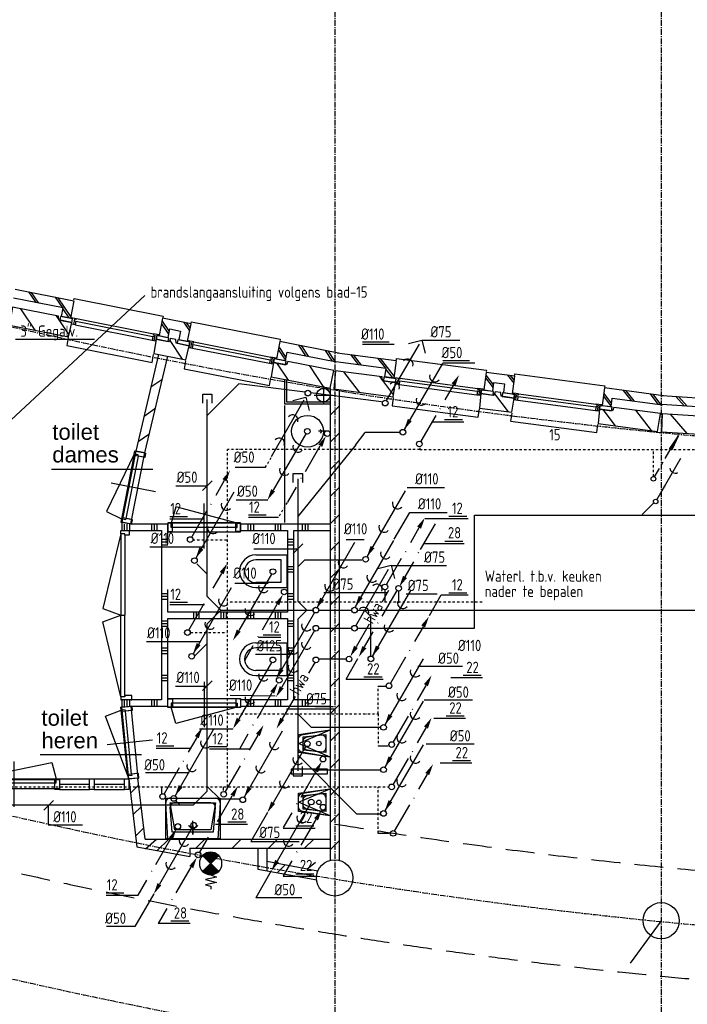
# Model space of a CAD drawing. Extents: x -257677 to 221252, y -185516 to 120782.
# Tile 53 of 171: x 7957 to 15326, y -168369 to -157496. Entities that reach past the tile are written whole.
import ezdxf

# ---------------------------------------------------------------- set-up
doc = ezdxf.new("R2010")
doc.units = 0
doc.header["$LTSCALE"] = 50
for name, pattern in [('CENTER', [2, 1.25, -0.25, 0.25, -0.25]), ('DASHDOT', [1, 0.5, -0.25, 0, -0.25]), ('HIDDEN', [9.525, 6.35, -3.175])]:
    doc.linetypes.add(name, pattern=pattern)
doc.layers.get('0').update_dxf_attribs({"linetype": 'CONTINUOUS'})
for name, color, linetype in [('52---0--RIOOLINST', 2, 'CONTINUOUS'), ('52AF', 6, 'CONTINUOUS'), ('53---0--WATERINST', 2, 'CONTINUOUS'), ('53WA', 3, 'DASHDOT'), ('57LB', 4, 'CONTINUOUS'), ('BOUW', 1, 'CONTINUOUS'), ('BOUWTEKST', 2, 'CONTINUOUS'), ('STRAMIEN', 2, 'CENTER'), ('WL570---_RETOUR', 112, 'CONTINUOUS')]:
    doc.layers.add(name, color=color, linetype=linetype)
doc.styles.add('ISO25', font='ISO', dxfattribs={"width": 0.9})
doc.styles.get("Standard").update_dxf_attribs({"font": 'ARIAL.TTF'})

# ---------------------------------------------------------------- blocks, each defined once
blk = doc.blocks.new('RIOL3')
at = {"layer": '52AF', "color": 2, "linetype": 'Continuous'}
blk.add_line((-16, -27), (-377, -652), dxfattribs=at)
blk.add_circle((0, 0), 31.2, dxfattribs=at)
at = {"layer": '52AF', "color": 1}
for centre in [(-101, -172), (-249, -428)]:
    blk.add_arc(centre, 58.9, 160.1692, 319.8308, dxfattribs=at)
at = {"layer": '52AF', "color": 2, "linetype": 'Continuous'}
blk.add_solid([(-356, -664), (-399, -639), (-440, -760)], dxfattribs=at)
blk = doc.blocks.new('HWA2')
at = {"layer": '52AF', "color": 2, "linetype": 'Continuous'}
for p, q in [((436, 757), (364, 632)), ((222, 386), (77, 135))]:
    blk.add_line(p, q, dxfattribs=at)
blk.add_circle((0, 0), 31.2, dxfattribs=at)
blk.add_solid([(98, 122), (55, 147), (14, 27)], dxfattribs=at)
at = {"layer": '52AF', "color": 1, "linetype": 'Continuous', "style": 'ISO25', "width": 0.9}
blk.add_text('hwa', height=125, rotation=60, dxfattribs=at).set_placement((262, 377))
blk = doc.blocks.new('HWA3')
at = {"layer": '52AF', "color": 2, "linetype": 'Continuous'}
for p, q in [((-13, -28), (-82, -147)), ((-230, -404), (-373, -651))]:
    blk.add_line(p, q, dxfattribs=at)
blk.add_circle((0, 0), 31.2, dxfattribs=at)
blk.add_solid([(-351, -663), (-394, -638), (-435, -759)], dxfattribs=at)
at = {"layer": '52AF', "color": 1, "linetype": 'Continuous', "style": 'ISO25', "width": 0.9}
blk.add_text('hwa', height=125, rotation=60, dxfattribs=at).set_placement((-191, -397))
blk = doc.blocks.new('K')
at = {"layer": '53WA', "color": 2, "linetype": 'Continuous'}
for p, q in [((-241, -419), (-77, -135)), ((-436, -757), (-341, -592))]:
    blk.add_line(p, q, dxfattribs=at)
blk.add_circle((0, 0), 31.2, dxfattribs=at)
blk.add_solid([(-98, -122), (-55, -147), (-14, -27)], dxfattribs=at)
at = {"layer": '53WA', "color": 2, "linetype": 'Continuous', "style": 'ISO25', "width": 0.9}
blk.add_text('.', height=125, rotation=60, dxfattribs=at).set_placement((-289, -511))
blk = doc.blocks.new('*X789')
at = {"color": 0}
for p, q in [((30.08, 61.25), (38.75, 61.25)), ((30.18, 61.88), (38.12, 61.88)), ((30.32, 62.5), (37.5, 62.5)), ((30.5, 63.12), (36.88, 63.12)), ((30.73, 63.75), (36.25, 63.75)), ((31.01, 64.38), (35.62, 64.38)), ((31.34, 65), (35, 65)), ((31.73, 65.62), (34.38, 65.62)), ((32.19, 66.25), (33.75, 66.25)), ((32.74, 66.88), (33.12, 66.88)), ((41.25, 61.25), (49.92, 61.25)), ((41.88, 61.88), (49.82, 61.88)), ((42.5, 62.5), (49.68, 62.5)), ((43.12, 63.12), (49.5, 63.12)), ((43.75, 63.75), (49.27, 63.75)), ((44.38, 64.38), (48.99, 64.38)), ((45, 65), (48.66, 65)), ((45.62, 65.62), (48.27, 65.62)), ((46.25, 66.25), (47.81, 66.25)), ((46.88, 66.88), (47.26, 66.88)), ((30, 60), (40, 60)), ((30.02, 60.62), (39.38, 60.62)), ((30.02, 59.38), (39.38, 59.38)), ((30.08, 58.75), (38.75, 58.75)), ((30.18, 58.12), (38.12, 58.12)), ((30.32, 57.5), (37.5, 57.5)), ((30.5, 56.88), (36.88, 56.88)), ((30.73, 56.25), (36.25, 56.25)), ((31.01, 55.62), (35.62, 55.62)), ((31.34, 55), (35, 55)), ((31.73, 54.38), (34.38, 54.38)), ((32.19, 53.75), (33.75, 53.75)), ((32.74, 53.12), (33.12, 53.12)), ((40, 60), (50, 60)), ((40.62, 60.62), (49.98, 60.62)), ((40.62, 59.38), (49.98, 59.38)), ((41.25, 58.75), (49.92, 58.75)), ((41.88, 58.12), (49.82, 58.12)), ((42.5, 57.5), (49.68, 57.5)), ((43.12, 56.88), (49.5, 56.88)), ((43.75, 56.25), (49.27, 56.25)), ((44.38, 55.62), (48.99, 55.62)), ((45, 55), (48.66, 55)), ((45.62, 54.38), (48.27, 54.38)), ((46.25, 53.75), (47.81, 53.75)), ((46.88, 53.12), (47.26, 53.12))]:
    blk.add_line(p, q, dxfattribs=at)
blk = doc.blocks.new('BSLH')
at = {"color": 2, "linetype": 'Continuous'}
for p, q in [((1.77, -1.77), (-1.77, 1.77)), ((-1.77, -1.77), (1.77, 1.77)), ((2.51, 0.02), (3.03, 1.25)), ((3.03, 1.25), (3.57, -1.16)), ((3.57, -1.16), (4.22, 1.25)), ((4.22, 1.25), (4.71, -1.16)), ((4.71, -1.16), (5.01, 0.04)), ((5.01, 0.04), (5.69, 0.04))]:
    blk.add_line(p, q, dxfattribs=at)
for start, end in [(45, 135), (135, 225), (315, 45), (225, 315)]:
    blk.add_arc((0, 0), 2.5, start, end, dxfattribs=at)
at = {"color": 2, "linetype": 'Continuous', "xscale": 0.25, "yscale": 0.25, "zscale": 0.25}
blk.add_blockref('*X789', (-10, -15), dxfattribs=at)
blk = doc.blocks.new('KW')
at = {"layer": '53WA', "color": 2, "linetype": 'Continuous'}
for p, q in [((214, 368), (377, 652)), ((18, 29), (113, 195)), ((-241, -419), (-77, -135)), ((-436, -757), (-341, -592))]:
    blk.add_line(p, q, dxfattribs=at)
blk.add_circle((0, 0), 31.2, dxfattribs=at)
for points in [[(356, 666), (399, 641), (440, 761)], [(-98, -122), (-55, -147), (-14, -27)]]:
    blk.add_solid(points, dxfattribs=at)
at = {"layer": '53WA', "color": 2, "linetype": 'Continuous', "style": 'ISO25', "width": 0.9}
for p in [(167, 268), (-289, -511)]:
    blk.add_text('.', height=125, rotation=60, dxfattribs=at).set_placement(p)
blk = doc.blocks.new('L')
at = {"layer": '57LB', "color": 1, "linetype": 'Continuous'}
blk.add_line((-53, -53), (53, 53), dxfattribs=at)
blk = doc.blocks.new('17410', base_point=(20350, 27300))
at = {"layer": 'BOUW', "linetype": 'Continuous'}
for points, elevation in [([(20350, 26850), (20350, 27300), (20950, 27300), (20950, 26850)], 650), ([(20350, 26850), (20350, 27300), (20950, 27300), (20950, 26850)], 650), ([(20450, 27200), (20850, 27200), (20900, 26900), (20400, 26900)], 850)]:
    blk.add_lwpolyline(points, close=True, dxfattribs=dict(at, elevation=elevation))
for points, elevation in [([(20350, 26900), (20375, 27300), (20925, 27300), (20950, 26900)], 650), ([(20421, 27225), (20400, 26950)], 850), ([(20425, 27225), (20875, 27225)], 850), ([(20645, 27200), (20595, 27150)], 850), ([(20600, 27200), (20700, 27200)], 850), ([(20600, 27200), (20700, 27200)], 850), ([(20650, 27200), (20600, 27150)], 850), ([(20645, 27250), (20645, 27150)], 850), ([(20645, 27200), (20695, 27150)], 850), ([(20650, 27250), (20650, 27100)], 850), ([(20650, 27250), (20650, 27125)], 850), ([(20650, 27200), (20700, 27150)], 850), ([(20879, 27225), (20900, 26950)], 850), ([(20450, 26900), (20850, 26900)], 850), ([(20900, 26850), (20400, 26850)], 650)]:
    blk.add_lwpolyline(points, dxfattribs=dict(at, elevation=elevation))
for centre, start, end in [((20400, 26900, 650), 180, 270), ((20450, 26950, 850), 180, 270), ((20850, 26950, 850), 270, 0), ((20900, 26900, 650), 270, 0)]:
    blk.add_arc(centre, 50, start, end, dxfattribs=at)
blk = doc.blocks.new('17460', base_point=(20350, 27300))
at = {"layer": 'BOUW', "linetype": 'Continuous'}
for points, elevation in [([(20350, 27300), (20650, 27300), (20600, 27000, -0.414), (20550, 26950), (20450, 26950, -0.414), (20400, 27000), (20350, 27300)], 400), ([(20450, 27250), (20550, 27250, -0.414), (20600, 27200), (20575, 27050, -0.414), (20525, 27000), (20475, 27000, -0.414), (20425, 27050), (20400, 27200, -0.414), (20450, 27250)], 800)]:
    blk.add_lwpolyline(points, format="xyb", dxfattribs=dict(at, elevation=elevation))
for points, elevation in [([(20350, 27300), (20650, 27300), (20600, 26950), (20400, 26950)], 400), ([(20350, 27300), (20650, 27300), (20500, 26950)], 400), ([(20400, 27250), (20600, 27250), (20575, 27000), (20425, 27000)], 800)]:
    blk.add_lwpolyline(points, close=True, dxfattribs=dict(at, elevation=elevation))
blk.add_circle((20500, 27175, 400), 25, dxfattribs=at)
blk = doc.blocks.new('1', base_point=(8500, 9850))
at = {"layer": 'BOUW', "linetype": 'Continuous'}
for p, q in [((10497.5, 10150), (11457.5, 10150)), ((10497.5, 10060), (10497.5, 10150)), ((11457.5, 10150), (11457.5, 10060)), ((8510, 9850), (8515, 10050)), ((8515, 10050), (9177.5, 10050)), ((9177.5, 10050), (9182.5, 9890)), ((10132.5, 9890), (10137.5, 10050)), ((10137.5, 10050), (10497.5, 10050)), ((10497.5, 10050), (10502.5, 9890)), ((11848, 9850), (12048, 10050)), ((9027.5, 9850), (8510, 9850)), ((8980, 9650), (9158, 9828)), ((9037.5, 9890), (9027.5, 9850)), ((9182.5, 9890), (9037.5, 9890)), ((9224.5, 9838), (10090.5, 9838)), ((10277.5, 9890), (10132.5, 9890)), ((10287.5, 9850), (10277.5, 9890)), ((10347.5, 9850), (10287.5, 9850)), ((10357.5, 9890), (10347.5, 9850)), ((10502.5, 9890), (10357.5, 9890)), ((10428, 9650), (10477, 9699)), ((12015, 9650), (12115, 9750)), ((10477, 9640), (10477, 9625)), ((10477, 9625), (11477, 9625)), ((11477, 9625), (11477, 9640))]:
    blk.add_line(p, q, dxfattribs=at)
for points in [[(9177.5, 10060), (9177.5, 10150), (10137.5, 10150), (10137.5, 10060)], [(8598, 9850), (8798, 10050)], [(8998, 9850), (9178, 10031)], [(10282, 9874), (10458, 10050)], [(11607.5, 9850), (11597.5, 9890), (11452.5, 9890), (11457.5, 10050), (12120, 10050), (12125, 9850), (11607.5, 9850)], [(11488, 9890), (11648, 10050)], [(9164.5, 9838), (9224.5, 9838), (9224.5, 9848), (9204.5, 9848), (9204.5, 9908), (9184.5, 9908), (9184.5, 9848), (9164.5, 9848), (9164.5, 9838)], [(9204.5, 9868), (9224.5, 9868), (9224.5, 9908), (9204.5, 9908)], [(9224.5, 9908), (10090.5, 9908)], [(10110.5, 9868), (10090.5, 9868), (10090.5, 9908), (10110.5, 9908)], [(10150.5, 9838), (10090.5, 9838), (10090.5, 9848), (10110.5, 9848), (10110.5, 9908), (10130.5, 9908), (10130.5, 9848), (10150.5, 9848), (10150.5, 9838)], [(10544.5, 9838), (10484.5, 9838), (10484.5, 9848), (10504.5, 9848), (10504.5, 9908), (10524.5, 9908), (10524.5, 9848), (10544.5, 9848), (10544.5, 9838)], [(10524.5, 9908), (10544.5, 9908), (10544.5, 9868), (10524.5, 9868)], [(10544.5, 9908), (11410.5, 9908)], [(11430.5, 9868), (11410.5, 9868), (11410.5, 9908), (11430.5, 9908)], [(11470.5, 9838), (11410.5, 9838), (11410.5, 9848), (11430.5, 9848), (11430.5, 9908), (11450.5, 9908), (11450.5, 9848), (11470.5, 9848), (11470.5, 9838)], [(8500, 9650), (9158, 9650), (9158, 9845), (9058, 9845), (9058, 9750), (8500, 9750)], [(9047.5, 9850), (9047.5, 9890), (9182.5, 9890), (9182.5, 9850), (9047.5, 9850)], [(9145, 9845), (9058, 9758)], [(9224.5, 9868), (10090.5, 9868)], [(10132.5, 9850), (10132.5, 9890), (10267.5, 9890), (10267.5, 9850), (10132.5, 9850)], [(10157.5, 9845), (10257.5, 9845), (10257.5, 9750), (10377.5, 9750), (10377.5, 9845), (10477.5, 9845), (10477.5, 9650), (10157.5, 9650), (10157.5, 9845)], [(10158, 9710), (10257, 9809)], [(10367.5, 9850), (10367.5, 9890), (10502.5, 9890), (10502.5, 9850), (10367.5, 9850)], [(10544.5, 9868), (11410.5, 9868)], [(10544.5, 9838), (11410.5, 9838)], [(11452.5, 9850), (11452.5, 9890), (11587.5, 9890), (11587.5, 9850), (11452.5, 9850)], [(12135, 9650), (11477, 9650), (11477, 9845), (11577, 9845), (11577, 9750), (12135, 9750)], [(11477, 9742), (11577, 9842)], [(11477, 9712), (11577, 9812)], [(8650, 9650), (8750, 9750)], [(8680, 9650), (8780, 9750)], [(8950, 9650), (9050, 9750)], [(10158, 9680), (10257, 9779)], [(10398, 9650), (10477, 9729)], [(11685, 9650), (11785, 9750)], [(11715, 9650), (11815, 9750)], [(11985, 9650), (12085, 9750)], [(9158, 9640), (9158, 9625), (10158, 9625), (10158, 9640)]]:
    blk.add_lwpolyline(points, dxfattribs=at)
blk = doc.blocks.new('13211', base_point=(42650, 23150))
at = {"layer": 'BOUW', "linetype": 'Continuous'}
for points in [[(43050, 22915), (43050, 23415)], [(43050, 22915), (43050, 23415)], [(42685, 23195), (43365, 23375), (43415, 23195)], [(42650, 23115), (42650, 23105), (42700, 23105), (42700, 23150), (42685, 23150), (42685, 23195), (42650, 23195), (42650, 23185)], [(42685, 23195), (43415, 23195)], [(42700, 23100), (42700, 23200)], [(42700, 23100), (42700, 23200)], [(43400, 23100), (43400, 23200)], [(43400, 23100), (43400, 23200)], [(43450, 23115), (43450, 23105), (43400, 23105), (43400, 23150), (43415, 23150), (43415, 23195), (43450, 23195), (43450, 23185)], [(42700, 23150), (43400, 23150)]]:
    blk.add_lwpolyline(points, dxfattribs=at)
blk.add_lwpolyline([(42650, 23100), (42650, 23200), (43450, 23200), (43450, 23100)], close=True, dxfattribs=at)
blk.add_lwpolyline([(42650, 23100), (42650, 23200), (43450, 23200), (43450, 23100)], close=True, dxfattribs=at)
blk = doc.blocks.new('13203', base_point=(6000, 4000))
at = {"layer": 'BOUW', "linetype": 'Continuous'}
for p, q in [((6500, 3750), (6500, 4250)), ((6000, 4050), (7000, 4050)), ((6000, 3950), (6000, 4050)), ((6965, 4060), (7000, 4060)), ((6965, 4015), (6965, 4060)), ((7000, 4060), (7000, 4050)), ((7000, 4050), (7000, 3950)), ((7000, 3950), (6000, 3950)), ((6050, 4015), (6950, 4015)), ((6950, 4015), (6965, 4015)), ((6950, 3940), (6950, 4015)), ((7000, 3940), (6950, 3940)), ((7000, 3950), (7000, 3940))]:
    blk.add_line(p, q, dxfattribs=at)
for points in [[(6500, 3750), (6500, 4250)], [(6035, 4060), (6915, 4240), (6965, 4060)], [(6000, 3950), (6000, 3940), (6050, 3940), (6050, 4015), (6035, 4015), (6035, 4060), (6000, 4060), (6000, 4050)], [(6035, 4060), (6965, 4060)], [(6050, 3950), (6050, 4050)], [(6050, 3950), (6050, 4050)], [(6950, 3950), (6950, 4050)], [(6950, 3950), (6950, 4050)]]:
    blk.add_lwpolyline(points, dxfattribs=at)
blk.add_lwpolyline([(6000, 3950), (6000, 4050), (7000, 4050), (7000, 3950)], close=True, dxfattribs=at)
blk = doc.blocks.new('13201', base_point=(25545, 35306))
at = {"layer": 'BOUW', "linetype": 'Continuous'}
for p, q in [((25580, 35366), (26260, 35546)), ((25945, 35056), (25945, 35556)), ((26260, 35546), (26310, 35366)), ((25545, 35366), (25545, 35356)), ((25580, 35366), (25545, 35366)), ((25545, 35356), (26345, 35356)), ((25545, 35256), (25545, 35356)), ((25580, 35321), (25580, 35366)), ((26310, 35366), (26345, 35366)), ((26310, 35321), (26310, 35366)), ((26345, 35366), (26345, 35356)), ((26345, 35356), (26345, 35256)), ((25545, 35256), (25545, 35246)), ((26345, 35256), (25545, 35256)), ((25545, 35246), (25595, 35246)), ((25595, 35321), (25580, 35321)), ((25595, 35321), (26295, 35321)), ((25595, 35246), (25595, 35321)), ((26295, 35321), (26310, 35321)), ((26295, 35246), (26295, 35321)), ((26345, 35246), (26295, 35246)), ((26345, 35256), (26345, 35246))]:
    blk.add_line(p, q, dxfattribs=at)
for points in [[(25945, 35056), (25945, 35556)], [(25580, 35366), (26310, 35366)], [(25595, 35256), (25595, 35356)], [(25595, 35256), (25595, 35356)], [(26295, 35256), (26295, 35356)], [(26295, 35256), (26295, 35356)]]:
    blk.add_lwpolyline(points, dxfattribs=at)
blk.add_lwpolyline([(25545, 35256), (25545, 35356), (26345, 35356), (26345, 35256)], close=True, dxfattribs=at)
blk = doc.blocks.new('50', base_point=(28250, 32000))
at = {"layer": 'BOUW', "linetype": 'Continuous'}
for points in [[(28250, 32350), (28250, 32000)], [(28610, 32350), (28610, 32000)]]:
    blk.add_lwpolyline(points, dxfattribs=at)
at = {"layer": 'BOUW', "linetype": 'Continuous', "elevation": 400}
for points in [[(28305, 32070), (28305, 32350)], [(28555, 32070), (28555, 32350)], [(28611, 32010), (28251, 32010)], [(28305, 32070), (28555, 32070)]]:
    blk.add_lwpolyline(points, dxfattribs=at)
at = {"layer": 'BOUW', "linetype": 'Continuous'}
for centre, radius in [((28430, 32350), 180), ((28430, 32350, 400), 125)]:
    blk.add_arc(centre, radius, 0, 180, dxfattribs=at)
blk = doc.blocks.new('KW2')
at = {"color": 2, "linetype": 'Continuous'}
for p, q in [((376, 653), (281, 488)), ((181, 315), (17, 31))]:
    blk.add_line(p, q, dxfattribs=at)
blk.add_circle((0, 0), 31.2, dxfattribs=at)
blk.add_solid([(356, 668), (399, 643), (440, 764)], dxfattribs=at)
at = {"color": 2, "linetype": 'Continuous', "style": 'ISO25', "width": 0.9}
blk.add_text('.', height=125, rotation=240, dxfattribs=at).set_placement((229, 407))
blk = doc.blocks.new('RIOL2')
at = {"layer": '52AF', "color": 2, "linetype": 'Continuous'}
blk.add_line((436, 757), (15, 28), dxfattribs=at)
blk.add_circle((0, 0), 31.2, dxfattribs=at)
at = {"layer": '52AF', "color": 1}
for centre in [(354, 615), (204, 356)]:
    blk.add_arc(centre, 58.9, 160.1692, 319.8308, dxfattribs=at)
at = {"layer": '52AF', "color": 2, "linetype": 'Continuous'}
blk.add_solid([(98, 122), (55, 147), (14, 27)], dxfattribs=at)
blk = doc.blocks.new('C175')
at = {"color": 3, "linetype": 'Continuous'}
for p, q in [((2.59, 4.49), (5.54, 9.6)), ((0.25, 0.43), (1.34, 2.31)), ((1.77, 3.06), (2.17, 3.76))]:
    blk.add_line(p, q, dxfattribs=at)
at = {"linetype": 'Continuous'}
for p, q in [((5.54, 9.6), (3.54, 6.73)), ((5.54, 9.6), (4.06, 6.43)), ((4.06, 6.43), (3.54, 6.73))]:
    blk.add_line(p, q, dxfattribs=at)
at = {"color": 3, "linetype": 'Continuous'}
blk.add_circle((0, 0), 0.5, dxfattribs=at)
at = {"linetype": 'Continuous'}
blk.add_solid([(4.06, 6.43), (5.54, 9.6), (3.54, 6.73)], dxfattribs=at)
blk = doc.blocks.new('C141')
at = {"color": 3, "linetype": 'Continuous'}
blk.add_line((5.5, 9.5), (0.26, 0.42), dxfattribs=at)
blk.add_circle((0, 0), 0.5, dxfattribs=at)
blk.add_arc((4.33, 7.47), 1.22, 184.7529, 295.2471, dxfattribs=at)
at = {"linetype": 'Continuous'}
blk.add_solid([(2.27, 3.29), (0.26, 0.42), (1.74, 3.59)], dxfattribs=at)

msp = doc.modelspace()

# ---------------------------------------------------------------- linework, layer by layer
at = {"layer": '52AF', "color": 2, "linetype": 'Continuous'}
for p, q in [((12250.6081, -161071.13129), (12395.83695, -161033.60024)), ((12395.83695, -161033.60024), (12433.368, -161178.82909)), ((12007.82074, -161703.05719), (12368.78381, -161077.85081)), ((10971.38401, -161702.96704), (11116.61287, -161665.43599)), ((11116.61287, -161665.43599), (11154.14392, -161810.66484)), ((10737.99181, -162320.26867), (11098.95489, -161695.06228)), ((11654.47371, -163268.93582), (11233.10807, -163998.76251)), ((12081.62278, -163248.38171), (11660.25715, -163978.2084)), ((11911.40421, -163557.51199), (12056.63306, -163519.98094)), ((12056.63306, -163519.98094), (12094.16411, -163665.2098)), ((11668.61685, -164189.4379), (12029.57992, -163564.23151)), ((11210.71275, -164242.57518), (10849.74968, -164867.78157)), ((9860.71275, -166417.57518), (9499.74968, -167042.78157))]:
    msp.add_line(p, q, dxfattribs=at)
at = {"layer": '52AF', "color": 1, "linetype": 'Continuous'}
for p, q in [((11741.56628, -161079.77337), (12092.47919, -161079.77337)), ((12033.76652, -161058.13975), (11741.57753, -161058.13975)), ((12395.83695, -161036.5676), (12816.36869, -161036.5676)), ((12629.15854, -161283.83561), (12980.07145, -161283.83561)), ((12921.35878, -161262.20199), (12629.16979, -161262.20199)), ((10334.9408, -162438.82556), (10669.75146, -162438.82556)), ((8309.85576, -162460.93646), (9428.01893, -162460.93646)), ((9680.69639, -162643.5736), (10031.6093, -162643.5736)), ((12232.67455, -162661.04139), (12647.29969, -162661.04139)), ((10346.83615, -162797.87646), (10697.74906, -162797.87646)), ((12262.52151, -162936.99192), (12677.14664, -162936.99192)), ((9395.04108, -163317.9601), (9986.83488, -163317.9601)), ((10540.13564, -163337.93651), (11027.1648, -163337.93651)), ((12056.63306, -163522.9483), (12668.75612, -163522.9483)), ((10330.40458, -163719.64329), (10699.16052, -163719.64329)), ((11313.05007, -163823.09594), (12014.74829, -163823.09594)), ((12222.58722, -163837.87514), (12564.64026, -163837.87514)), ((9355.24514, -164362.62998), (9947.03894, -164362.62998)), ((10481.65313, -164503.99674), (10487.72194, -164503.99674)), ((10559.99593, -164503.99674), (10955.09373, -164503.99674)), ((12352.43843, -164634.08977), (12846.10287, -164634.08977)), ((9677.72255, -164854.25893), (10028.63546, -164854.25893)), ((10282.22192, -164956.29117), (10776.25277, -164961.06588)), ((12422.72464, -165008.59407), (12955.54171, -165008.59407)), ((10900.52988, -165107.14783), (11433.34695, -165107.14783)), ((11419.24185, -165085.51422), (11219.24185, -165085.51422)), ((9942.39415, -165326.06962), (10311.15009, -165326.06962)), ((12442.62261, -165491.50751), (12975.43968, -165491.50751)), ((8184.85576, -165610.93646), (9303.01893, -165610.93646)), ((9829.18752, -165814.6147), (9347.22876, -165814.6147)), ((8273.35444, -166169.06988), (8273.35444, -166385.88816)), ((10690.90279, -166252.10256), (10508.99863, -166572.57775)), ((8273.35444, -166385.88816), (8651.41588, -166385.88816)), ((10508.99863, -166572.57775), (11041.8157, -166572.57775)), ((10734.21955, -166895.72316), (10564.5948, -167194.56474)), ((9436.84165, -167148.03042), (9227.9342, -167509.18661)), ((11071.02736, -167194.56474), (10564.5948, -167194.56474)), ((9227.9342, -167509.18661), (8916.43122, -167509.18661))]:
    msp.add_line(p, q, dxfattribs=at)
at = {"layer": '52AF', "color": 6, "linetype": 'Continuous'}
for p, q in [((10377.1648, -161516.00654), (10027.1648, -161866.00654)), ((11108.03068, -161608.8149), (10377.1648, -161516.00654)), ((11952.1648, -161716.00654), (11167.67609, -161616.38892)), ((10027.1648, -163866.00654), (10027.1648, -161691.00654)), ((11667.55124, -162189.39306), (11027.1648, -162983.47225)), ((11027.1648, -162566.00654), (11027.1648, -163916.00654)), ((10027.1648, -163618.1843), (9912.88102, -163503.90052)), ((11102.1648, -163462.76066), (11027.1648, -163537.76066)), ((11735.48909, -163462.76066), (11102.1648, -163462.76066)), ((10177.1648, -164016.00654), (10027.1648, -163866.00654)), ((11027.1648, -163916.00654), (11127.1648, -164016.00654)), ((10177.1648, -164016.00654), (10027.1648, -164166.00654)), ((10177.1648, -164016.00654), (11202.1648, -164016.00654)), ((11027.1648, -164116.00654), (11127.1648, -164016.00654)), ((11252.1648, -164016.00654), (11627.1648, -164016.00654)), ((11677.1648, -164016.00654), (13350.47464, -164016.00654)), ((13352.1648, -164016.00654), (16727.1648, -164016.00654)), ((10027.1648, -166015.83331), (10027.1648, -164166.00654)), ((11027.1648, -164116.00654), (11027.1648, -165791.00654)), ((11252.1648, -164216.00654), (11627.1648, -164216.00654)), ((11677.1648, -164216.00654), (12727.1648, -164216.00654)), ((9884.78372, -164528.81238), (10027.1648, -164386.4313)), ((11567.47089, -164556.15116), (11258.64447, -164556.15116)), ((11177.1648, -165310.83104), (11027.1648, -165160.83104)), ((11936.12808, -165310.83104), (11177.1648, -165310.83104)), ((11679.309, -166268.15074), (11027.1648, -165616.00654)), ((9877.1648, -166165.83331), (10027.1648, -166015.83331)), ((10170.39427, -166105.48231), (10027.1648, -165962.25284)), ((9724.93837, -166165.83331), (9682.12877, -166123.02371)), ((10389.48762, -166105.48231), (10170.39427, -166105.48231)), ((5975.13883, -166165.83331), (9877.1648, -166165.83331))]:
    msp.add_line(p, q, dxfattribs=at)
at = {"layer": '52AF', "color": 3, "linetype": 'Continuous'}
for p, q in [((9977.1648, -161730.85486), (9977.1648, -161630.85486)), ((9977.1648, -161630.85486), (10077.1648, -161630.85486)), ((10077.1648, -161630.85486), (10077.1648, -161730.85486)), ((10977.1648, -162605.85486), (10977.1648, -162505.85486)), ((10977.1648, -162505.85486), (11077.1648, -162505.85486)), ((11077.1648, -162505.85486), (11077.1648, -162605.85486)), ((10977.1648, -165744.76109), (10977.1648, -165844.76109)), ((11077.1648, -165844.76109), (11077.1648, -165744.76109)), ((10977.1648, -165844.76109), (11077.1648, -165844.76109))]:
    msp.add_line(p, q, dxfattribs=at)
at = {"layer": '52AF', "linetype": 'Continuous'}
for p, q in [((11663.98465, -162193.36791), (11771.68975, -162056.18971)), ((12156.35083, -162056.18971), (11771.68975, -162056.18971)), ((14951.97989, -162835.55653), (14828.2362, -162959.30022)), ((12977.1648, -164216.00654), (12977.1648, -162966.00654)), ((12977.1648, -162966.00654), (16627.1648, -162966.00654)), ((11833.47368, -164086.91145), (11762.12181, -164016.23198)), ((11833.47368, -164523.46117), (11833.47368, -164086.91145)), ((12727.1648, -164216.00654), (12977.1648, -164216.00654)), ((11936.12808, -165785.34272), (11196.50098, -165785.34272)), ((11943.747, -166268.15074), (11679.309, -166268.15074))]:
    msp.add_line(p, q, dxfattribs=at)
at = {"layer": '52AF', "color": 1, "linetype": 'DASHDOT'}
msp.add_line((10669.75146, -162438.82556), (10739.3828, -162320.13104), dxfattribs=at)
at = {"layer": '52AF', "color": 2, "linetype": 'Continuous'}
for centre in [(11137.87712, -161619.83341), (11991.36869, -161729.62583), (11652.1648, -164016.00654), (11227.1648, -164216.00654), (11652.1648, -164216.00654), (9877.1648, -166391.00654)]:
    msp.add_circle(centre, 31.25, dxfattribs=at)
at = {"layer": '52AF', "color": 1}
for centre, start, end in [((12239.92248, -161301.26792), 340.169150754, 139.830849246), ((12092.2006, -161557.1297), 340.169150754, 139.830849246), ((10970.09355, -161918.47939), 340.169150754, 139.830849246), ((10822.37168, -162174.34118), 340.169150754, 139.830849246), ((11999.08222, -163391.12343), 160.169150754, 319.830849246), ((11532.13721, -163490.52054), 160.169150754, 319.830849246), ((11849.53748, -163650.14252), 160.169150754, 319.830849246), ((11382.59246, -163749.53964), 160.169150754, 319.830849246), ((11900.71858, -163787.64862), 340.169150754, 139.830849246), ((11752.99671, -164043.51041), 340.169150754, 139.830849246), ((11126.33289, -164388.50267), 160.169150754, 319.830849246), ((10978.61101, -164644.36445), 160.169150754, 319.830849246), ((9776.33289, -166563.50267), 160.169150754, 319.830849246), ((9628.61101, -166819.36445), 160.169150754, 319.830849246)]:
    msp.add_arc(centre, 58.94797, start, end, dxfattribs=at)
at = {"layer": '52AF', "color": 2, "linetype": 'Continuous'}
for points in [[(11743.89842, -163883.33747), (11700.59715, -163858.33747), (11659.74778, -163979.09065)], [(11316.74934, -163903.89157), (11273.44807, -163878.89157), (11232.59871, -163999.64475)], [(10871.40031, -164880.28157), (10828.09904, -164855.28157), (10787.24968, -164976.03474)], [(9521.40031, -167055.28157), (9478.09904, -167030.28157), (9437.24968, -167151.03474)]]:
    msp.add_solid(points, dxfattribs=at)
at = {"layer": '53WA', "color": 1, "linetype": 'Continuous'}
for p, q in [((7756.62306, -162014.49267), (9338.70499, -160542.68069)), ((7912.69009, -161024.68886), (8783.50965, -161024.47916)), ((12507.89504, -161936.5202), (12858.80795, -161936.5202)), ((12844.70285, -161914.88658), (12644.70285, -161914.88658)), ((9808.27333, -162985.53275), (9614.22101, -162985.53275)), ((10483.63271, -162990.75505), (10813.72875, -162990.75505)), ((10677.69629, -162969.12143), (10483.64396, -162969.12143)), ((12091.64697, -163232.9553), (12262.52151, -162936.99192)), ((12894.00615, -162982.27042), (12694.00615, -162982.27042)), ((9614.20975, -163007.16636), (9997.83488, -163007.16636)), ((12433.96456, -163003.90404), (12908.11125, -163003.90404)), ((11759.82182, -163238.5102), (11559.82182, -163238.5102)), ((12423.48623, -163281.77296), (12863.61429, -163281.77296)), ((12849.50919, -163260.13934), (12649.50919, -163260.13934)), ((12479.806, -164075.37014), (12610.62669, -163848.78207)), ((12610.62669, -163848.78207), (12908.11125, -163848.78207)), ((12894.00615, -163827.14845), (12694.00615, -163827.14845)), ((9614.20975, -163953.28248), (9997.83488, -163953.28248)), ((9808.27333, -163931.64887), (9614.22101, -163931.64887)), ((10838.63315, -164292.36232), (10644.58083, -164292.36232)), ((10594.82465, -164313.99594), (10840.19266, -164313.99594)), ((11560.16653, -164777.24415), (11691.01921, -164550.60065)), ((11560.16653, -164777.24415), (11970.85168, -164777.24415)), ((11956.74659, -164755.61053), (11756.74659, -164755.61053)), ((12715.33445, -164760.6599), (13066.24736, -164760.6599)), ((13052.14226, -164739.02628), (12852.14226, -164739.02628)), ((12527.35138, -165208.82399), (12878.26429, -165208.82399)), ((12864.1592, -165187.19038), (12664.1592, -165187.19038)), ((9464.97497, -165539.99806), (9848.6001, -165539.99806)), ((9659.03855, -165518.36444), (9464.98623, -165518.36444)), ((10052.42617, -165548.62184), (10496.97216, -165548.62184)), ((10246.48975, -165526.98822), (10052.43742, -165526.98822)), ((12596.99428, -165701.59281), (12947.90719, -165701.59281)), ((12933.80209, -165679.95919), (12733.80209, -165679.95919)), ((10456.17049, -166359.43049), (10256.17049, -166359.43049)), ((10119.36268, -166381.06411), (10470.27559, -166381.06411)), ((10867.14368, -166422.71846), (11218.05659, -166422.71846)), ((11203.95149, -166401.08484), (11003.95149, -166401.08484)), ((10867.14368, -166953.70546), (11218.05659, -166953.70546)), ((11203.95149, -166932.07184), (11003.95149, -166932.07184)), ((8913.44613, -167162.19968), (9264.35904, -167162.19968)), ((9107.5097, -167140.56606), (8913.45738, -167140.56606)), ((9487.3969, -167472.85286), (9838.30981, -167472.85286)), ((9824.20472, -167451.21924), (9624.20472, -167451.21924))]:
    msp.add_line(p, q, dxfattribs=at)
at = {"layer": '53WA', "linetype": 'Continuous'}
for p, q in [((12373.1404, -162222.42494), (12373.1404, -162241.00654)), ((11986.28072, -163792.35321), (11986.28072, -163928.21363)), ((12138.65528, -163807.7495), (12138.65528, -163935.85654)), ((11912.25585, -164856.62585), (12001.19848, -164856.62585)), ((11912.25585, -165513.17441), (12025.45556, -165513.17441)), ((12033.54126, -166481.98386), (11912.25585, -166481.98386))]:
    msp.add_line(p, q, dxfattribs=at)
at = {"layer": '53WA', "color": 3, "linetype": 'DASHDOT'}
for p, q in [((10252.1648, -165966.00654), (10252.1648, -162241.00654)), ((12373.1404, -162241.00654), (10252.1648, -162241.00654)), ((13061.32761, -163928.21363), (10252.1648, -163928.21363)), ((6154.22056, -165966.00654), (12025.45556, -165966.00654))]:
    msp.add_line(p, q, dxfattribs=at)
at = {"layer": '53WA'}
for p, q in [((12373.1404, -162241.00654), (15552.1648, -162241.00654)), ((14952.1648, -162541.00654), (14952.1648, -162241.00654))]:
    msp.add_line(p, q, dxfattribs=at)
at = {"layer": '53WA', "color": 1, "linetype": 'DASHDOT'}
msp.add_line((10908.89158, -162827.55009), (10813.72875, -162990.75505), dxfattribs=at)
at = {"layer": '53WA', "color": 2, "linetype": 'Continuous'}
for p, q in [((12382.76625, -163346.26256), (12546.63195, -163062.43884)), ((12211.51403, -163646.70726), (12306.92342, -163481.45336)), ((11958.96652, -164083.84221), (12122.83223, -163800.01849)), ((11763.45723, -164422.47425), (11858.86661, -164257.22034)), ((9461.52536, -166823.82825), (9625.39107, -166540.00453)), ((9266.01607, -167162.46029), (9361.42545, -166997.20639))]:
    msp.add_line(p, q, dxfattribs=at)
at = {"layer": '53WA', "linetype": 'DASHDOT'}
for p, q in [((9866.57528, -163239.27453), (10246.60289, -163239.27453)), ((9842.31819, -164264.13082), (10246.60289, -164264.13082)), ((11912.25585, -165160.88006), (11912.25585, -164856.62585)), ((10246.60289, -165160.88006), (11912.25585, -165160.88006)), ((11912.25585, -165160.88006), (11912.25585, -165513.17441)), ((11912.25585, -166481.98386), (11912.25585, -165969.55572))]:
    msp.add_line(p, q, dxfattribs=at)
at = {"layer": '53WA', "color": 3, "linetype": 'Continuous'}
for p, q in [((9526.9266, -166050.80537), (9526.9266, -165971.96236)), ((10206.56308, -166007.07198), (10206.56308, -165967.65047))]:
    msp.add_line(p, q, dxfattribs=at)
at = {"layer": '53WA', "color": 2, "linetype": 'Continuous'}
for centre in [(12139.86513, -163775.46461), (9702.1648, -166405.10139)]:
    msp.add_circle(centre, 31.25, dxfattribs=at)
for points in [[(12231.92043, -163661.74868), (12188.61916, -163636.74868), (12147.76979, -163757.50186)], [(11783.86362, -164437.51567), (11740.56235, -164412.51567), (11699.71299, -164533.26884)], [(9603.74043, -166527.50453), (9647.0417, -166552.50453), (9687.89107, -166431.75135)]]:
    msp.add_solid(points, dxfattribs=at)
at = {"layer": 'BOUW', "linetype": 'Continuous'}
for p, q in [((9084.1648, -163046.26549), (9084.1648, -163137.26549)), ((9193.1648, -163067.26549), (9084.1648, -163046.26549)), ((9594.1648, -163067.26549), (9193.1648, -163067.26549)), ((9594.1648, -163287.3258), (9594.1648, -163067.26549)), ((9084.1648, -163137.26549), (9524.1648, -163137.26549)), ((9524.1648, -163137.26549), (9524.1648, -165007.26549)), ((9594.1648, -164107.26549), (10914.1648, -164107.26549)), ((9594.1648, -165077.26549), (9594.1648, -164107.26549)), ((10914.1648, -164107.26549), (10914.1648, -165007.26549)), ((9084.1648, -165007.26549), (9084.1648, -165088.26549)), ((9524.1648, -165007.26549), (9084.1648, -165007.26549)), ((10394.1648, -165007.26549), (10394.1648, -165077.26549)), ((10914.1648, -165007.26549), (10394.1648, -165007.26549)), ((9084.1648, -165088.26549), (9194.1648, -165077.26549)), ((9194.1648, -165077.26549), (9594.1648, -165077.26549)), ((10394.1648, -165077.26549), (11384.1648, -165077.26549)), ((11384.1648, -165077.26549), (11384.1648, -166577.26549)), ((9263.1648, -165873.26549), (9163.1648, -165878.26549)), ((9163.1648, -165878.26549), (9251.8648, -166631.86549)), ((9342.8648, -166543.86549), (9263.1648, -165873.26549)), ((9342.8648, -166543.86549), (11384.75963, -166543.86549)), ((9251.8648, -166631.86549), (9834.1648, -166738.21308)), ((9834.1648, -166643.86549), (11384.75963, -166643.86549)), ((11249.1648, -166897.26549), (10684.1648, -166792.53378)), ((10584.1648, -166875.18833), (11236.1648, -166994.26549))]:
    msp.add_line(p, q, dxfattribs=at)
for points in [[(9487.8648, -161191.86549), (9239.1648, -162261.26549), (9337.1648, -162280.26549), (9591.8648, -161211.86549)], [(9405.1648, -161551.26549), (9525.1648, -161469.26549)], [(11384.1648, -161740.26549), (10884.1648, -161740.26549), (10883.8648, -161467.86549)], [(11384.1648, -161567.26549), (11384.1648, -163067.26549), (10394.1648, -163067.26549), (10394.1648, -163137.26549), (10914.1648, -163137.26549), (10914.1648, -164037.26549), (9594.1648, -164037.26549), (9594.1648, -163787.3258)], [(11384.1648, -161720.26549), (10904.1648, -161720.26549), (10904.1648, -161474.26549)], [(11309.1648, -161542.26549), (11309.1648, -161742.26549)], [(11484.1648, -161579.26549), (11484.1648, -166779.26549)], [(11209.1648, -161642.26549), (11409.1648, -161642.26549)], [(11209.1648, -161642.26549), (11409.1648, -161642.26549)], [(9330.1648, -161873.26549), (9450.1648, -161791.26549)], [(10884.1648, -163047.26549), (10884.1648, -161757.26549)], [(11384.1648, -161862.26549), (11484.1648, -161762.26549)], [(9264.1648, -162154.26549), (9384.1648, -162072.26549)], [(11333.1648, -162040.26549), (11254.1648, -162040.26549)], [(11293.1648, -162040.26549), (11273.1648, -162020.26549)], [(11293.1648, -162040.26549), (11273.1648, -162060.26549)], [(11384.1648, -162162.26549), (11484.1648, -162062.26549)], [(11384.1648, -162462.26549), (11484.1648, -162362.26549)], [(11384.1648, -162762.26549), (11484.1648, -162662.26549)], [(11384.1648, -163062.26549), (11484.1648, -162962.26549)], [(9114.1648, -163137.26549), (9114.1648, -163067.26549)], [(9144.1648, -163137.26549), (9144.1648, -163067.26549)], [(9174.1648, -163137.26549), (9174.1648, -163067.26549)], [(9414.1648, -163137.26549), (9414.1648, -163067.26549)], [(9444.1648, -163137.26549), (9444.1648, -163067.26549)], [(9474.1648, -163137.26549), (9474.1648, -163067.26549)], [(10480.1648, -163137.26549), (10480.1648, -163067.26549)], [(10510.1648, -163137.26549), (10510.1648, -163067.26549)], [(10540.1648, -163137.26549), (10540.1648, -163067.26549)], [(10780.1648, -163137.26549), (10780.1648, -163067.26549)], [(10810.1648, -163137.26549), (10810.1648, -163067.26549)], [(10840.1648, -163137.26549), (10840.1648, -163067.26549)], [(11080.1648, -163137.26549), (11080.1648, -163067.26549)], [(11110.1648, -163137.26549), (11110.1648, -163067.26549)], [(11140.1648, -163137.26549), (11140.1648, -163067.26549)], [(11384.1648, -163067.26549), (11384.1648, -163137.26549)], [(9074.1648, -163172.26549), (8874.1648, -163997.26549), (9074.1648, -164072.26549)], [(9154.1648, -163137.26549), (9164.1648, -163137.26549), (9164.1648, -163187.26549), (9119.1648, -163187.26549), (9119.1648, -163172.26549), (9074.1648, -163172.26549), (9074.1648, -163137.26549), (9084.1648, -163137.26549)], [(9074.1648, -163172.26549), (9074.1648, -164072.26549)], [(9119.1648, -163187.26549), (9119.1648, -164072.26549)], [(10984.1648, -163137.26549), (11384.1648, -163137.26549), (11384.1648, -165007.26549), (10984.1648, -165007.26549), (10984.1648, -163137.26549)], [(9594.1648, -163237.26549), (9524.1648, -163237.26549)], [(9594.1648, -163267.26549), (9524.1648, -163267.26549)], [(9594.1648, -163297.26549), (9524.1648, -163297.26549)], [(10984.1648, -163237.26549), (10914.1648, -163237.26549)], [(10984.1648, -163267.26549), (10914.1648, -163267.26549)], [(10984.1648, -163297.26549), (10914.1648, -163297.26549)], [(11384.1648, -163362.26549), (11484.1648, -163262.26549)], [(10984.1648, -163537.26549), (10914.1648, -163537.26549)], [(10984.1648, -163567.26549), (10914.1648, -163567.26549)], [(10984.1648, -163597.26549), (10914.1648, -163597.26549)], [(11384.1648, -163662.26549), (11484.1648, -163562.26549)], [(9594.1648, -163837.26549), (9524.1648, -163837.26549)], [(10984.1648, -163837.26549), (10914.1648, -163837.26549)], [(11384.1648, -163962.26549), (11484.1648, -163862.26549)], [(9594.1648, -163867.26549), (9524.1648, -163867.26549)], [(9594.1648, -163897.26549), (9524.1648, -163897.26549)], [(10984.1648, -163867.26549), (10914.1648, -163867.26549)], [(10984.1648, -163897.26549), (10914.1648, -163897.26549)], [(9074.1648, -164972.26549), (8874.1648, -164147.26549), (9074.1648, -164072.26549)], [(9074.1648, -164972.26549), (9074.1648, -164072.26549)], [(9074.1648, -164072.26549), (9119.1648, -164072.26549)], [(9119.1648, -164957.26549), (9119.1648, -164072.26549)], [(9880.1648, -164107.26549), (9880.1648, -164037.26549)], [(9910.1648, -164107.26549), (9910.1648, -164037.26549)], [(9940.1648, -164107.26549), (9940.1648, -164037.26549)], [(10180.1648, -164107.26549), (10180.1648, -164037.26549)], [(10210.1648, -164107.26549), (10210.1648, -164037.26549)], [(10240.1648, -164107.26549), (10240.1648, -164037.26549)], [(10480.1648, -164107.26549), (10480.1648, -164037.26549)], [(10510.1648, -164107.26549), (10510.1648, -164037.26549)], [(10540.1648, -164107.26549), (10540.1648, -164037.26549)], [(10780.1648, -164107.26549), (10780.1648, -164037.26549)], [(10810.1648, -164107.26549), (10810.1648, -164037.26549)], [(10840.1648, -164107.26549), (10840.1648, -164037.26549)], [(9594.1648, -164137.26549), (9524.1648, -164137.26549)], [(9594.1648, -164167.26549), (9524.1648, -164167.26549)], [(10984.1648, -164137.26549), (10914.1648, -164137.26549)], [(10984.1648, -164167.26549), (10914.1648, -164167.26549)], [(11384.1648, -164262.26549), (11484.1648, -164162.26549)], [(9594.1648, -164197.26549), (9524.1648, -164197.26549)], [(10984.1648, -164197.26549), (10914.1648, -164197.26549)], [(9594.1648, -164437.26549), (9524.1648, -164437.26549)], [(9594.1648, -164467.26549), (9524.1648, -164467.26549)], [(9594.1648, -164497.26549), (9524.1648, -164497.26549)], [(10984.1648, -164437.26549), (10914.1648, -164437.26549)], [(10984.1648, -164467.26549), (10914.1648, -164467.26549)], [(10984.1648, -164497.26549), (10914.1648, -164497.26549)], [(11384.1648, -164562.26549), (11484.1648, -164462.26549)], [(9594.1648, -164737.26549), (9524.1648, -164737.26549)], [(9594.1648, -164767.26549), (9524.1648, -164767.26549)], [(9594.1648, -164797.26549), (9524.1648, -164797.26549)], [(10984.1648, -164737.26549), (10914.1648, -164737.26549)], [(10984.1648, -164767.26549), (10914.1648, -164767.26549)], [(10984.1648, -164797.26549), (10914.1648, -164797.26549)], [(11384.1648, -164862.26549), (11484.1648, -164762.26549)], [(9184.1648, -165007.26549), (9194.1648, -165007.26549), (9194.1648, -164957.26549), (9119.1648, -164957.26549), (9119.1648, -164972.26549), (9074.1648, -164972.26549), (9074.1648, -165007.26549), (9084.1648, -165007.26549)], [(9114.1648, -165077.26549), (9114.1648, -165007.26549)], [(9144.1648, -165077.26549), (9144.1648, -165007.26549)], [(9174.1648, -165077.26549), (9174.1648, -165007.26549)], [(9414.1648, -165077.26549), (9414.1648, -165007.26549)], [(9444.1648, -165077.26549), (9444.1648, -165007.26549)], [(9474.1648, -165077.26549), (9474.1648, -165007.26549)], [(10480.1648, -165077.26549), (10480.1648, -165007.26549)], [(10510.1648, -165077.26549), (10510.1648, -165007.26549)], [(10540.1648, -165077.26549), (10540.1648, -165007.26549)], [(10780.1648, -165077.26549), (10780.1648, -165007.26549)], [(10810.1648, -165077.26549), (10810.1648, -165007.26549)], [(10840.1648, -165077.26549), (10840.1648, -165007.26549)], [(11080.1648, -165077.26549), (11080.1648, -165007.26549)], [(11110.1648, -165077.26549), (11110.1648, -165007.26549)], [(11140.1648, -165077.26549), (11140.1648, -165007.26549)], [(11384.1648, -165007.26549), (11384.1648, -165077.26549)], [(11384.1648, -165162.26549), (11484.1648, -165062.26549)], [(11384.1648, -165462.26549), (11484.1648, -165362.26549)], [(11384.1648, -165762.26549), (11484.1648, -165662.26549)], [(8396.1648, -165878.26549), (8729.1648, -165878.26549)], [(8396.1648, -165889.26549), (8396.1648, -165987.26549)], [(8729.1648, -165878.26549), (8779.1648, -165878.26549), (8779.1648, -165998.26549), (8729.1648, -165998.26549), (8729.1648, -165878.26549)], [(8779.1648, -165878.26549), (9113.1648, -165878.26549)], [(9113.1648, -165878.26549), (9163.1648, -165878.26549), (9163.1648, -165998.26549), (9113.1648, -165998.26549), (9113.1648, -165878.26549)], [(8396.1648, -165938.26549), (8729.1648, -165938.26549)], [(8396.1648, -165998.26549), (8729.1648, -165998.26549)], [(8779.1648, -165938.26549), (9113.1648, -165938.26549)], [(8779.1648, -165998.26549), (9113.1648, -165998.26549)], [(9184.1648, -166034.26549), (9270.1648, -165948.26549)], [(11384.1648, -166062.26549), (11484.1648, -165962.26549)], [(9215.1648, -166270.26549), (9301.1648, -166184.26549)], [(11384.1648, -166362.26549), (11484.1648, -166262.26549)], [(9241.1648, -166506.26549), (9327.1648, -166420.26549)], [(9346.8648, -166652.86549), (9465.55369, -166543.86549)], [(9473.99614, -166672.43415), (9602.5648, -166543.86549)], [(9902.5648, -166643.86549), (10002.5648, -166543.86549)], [(10302.5648, -166643.86549), (10402.5648, -166543.86549)], [(10702.5648, -166643.86549), (10802.5648, -166543.86549)], [(11102.5648, -166643.86549), (11202.5648, -166543.86549)], [(11384.1648, -166662.26549), (11484.1648, -166562.26549)], [(11384.1648, -166577.26549), (11384.1648, -166779.26549)], [(9834.1648, -166643.86549), (9834.1648, -166738.21308)], [(10584.1648, -166643.86549), (10584.1648, -166875.18833)], [(10684.1648, -166643.86549), (10684.1648, -166893.4517)], [(10801.8648, -166911.86549), (10887.8648, -166830.86549)], [(11127.35237, -166875.6859), (11223.65237, -166799.0859)]]:
    msp.add_lwpolyline(points, dxfattribs=at)
msp.add_lwpolyline([(11353.97566, -165773.74144), (10953.97566, -165773.74144), (10953.97566, -165823.74144), (11353.97566, -165823.74144)], close=True, dxfattribs=at)
for centre, radius in [((11309.1648, -161642.26549), 75.002), ((11134.1648, -162040.26549), 175), ((11434.1648, -166973.26549), 200), ((15037.8648, -167445.86549), 200)]:
    msp.add_circle(centre, radius, dxfattribs=at)
at = {"layer": 'STRAMIEN'}
for points in [[(11438.8648, -179264.60654), (11438.8648, -149487.60654)], [(15041.8648, -179264.60654), (15041.8648, -149487.60654)]]:
    msp.add_lwpolyline(points, dxfattribs=at)
for points in [[(44181.8648, -159276.50654), (25932.8648, -162080.60654, -0.123), (-1441.0352, -157898.10654)], [(44181.8648, -164676.50654), (25932.8648, -167480.60654, -0.123), (-1441.0352, -163298.10654)], [(44181.8648, -166476.50654), (25942.8648, -169280.60654, -0.123), (-1441.8352, -165098.80654)]]:
    msp.add_lwpolyline(points, format="xyb", dxfattribs=at)
at = {"layer": 'STRAMIEN', "linetype": 'HIDDEN'}
for radius, start, end in [(56535.21917, 260.655687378, 275.319204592), (57735.21917, 256.8819930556, 275.3549057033)]:
    msp.add_arc((20618.31918, -110593.09583), radius, start, end, dxfattribs=at)
at = {"layer": 'WL570---_RETOUR'}
msp.add_line((15037.8648, -167445.86549), (14694.7994, -167913.95384), dxfattribs=at)

# ---------------------------------------------------------------- block references
at = {"layer": '52---0--RIOOLINST', "linetype": 'Continuous', "xscale": 50, "yscale": 50, "zscale": 50}
msp.add_blockref('C141', (14977.1648, -162816.00654), dxfattribs=at)
at = {"layer": '52AF', "linetype": 'Continuous'}
for name, p in [('RIOL2', (12186.78688, -162051.28297)), ('RIOL3', (11131.92944, -162041.19893)), ('RIOL2', (9886.44886, -163469.77322)), ('RIOL2', (11775.46816, -163454.68289)), ('RIOL3', (10752.1648, -163591.00654)), ('RIOL2', (9855.98081, -164526.09574)), ('HWA2', (11592.47089, -164556.15116)), ('RIOL2', (11833.60742, -164554.73624)), ('RIOL3', (10752.1648, -164566.00654)), ('RIOL2', (11973.5105, -165310.79247)), ('RIOL2', (11973.5105, -165778.59244)), ('RIOL2', (9657.93846, -166095.4892)), ('RIOL2', (10419.63979, -166110.57952)), ('RIOL3', (11132.11508, -165491.66614)), ('RIOL2', (11973.5105, -166261.48274)), ('RIOL3', (11175.43185, -166135.28675))]:
    msp.add_blockref(name, p, dxfattribs=at)
at = {"layer": '52AF', "color": 1, "linetype": 'Continuous'}
for p in [(10028.63546, -162640.60623), (11027.84511, -163337.93651), (10028.63546, -164851.29157), (8277.61404, -166171.91198)]:
    msp.add_blockref('L', p, dxfattribs=at)
at = {"layer": '52AF', "color": 6, "linetype": 'Continuous'}
for name, p in [('RIOL3', (11227.1648, -164016.00654)), ('HWA3', (11227.1648, -164566.00654))]:
    msp.add_blockref(name, p, dxfattribs=at)
at = {"layer": '53---0--WATERINST', "linetype": 'Continuous', "xscale": 50, "yscale": 50, "zscale": 50}
msp.add_blockref('C175', (14952.1648, -162566.00654), dxfattribs=at)
at = {"layer": '53WA', "color": 3, "linetype": 'Continuous'}
for name, p in [('KW2', (12368.42506, -162181.01201)), ('K', (11352.1648, -162066.00654)), ('KW2', (9839.57665, -163237.33453)), ('KW2', (11988.53843, -163760.56939)), ('KW2', (9809.1086, -164263.47641)), ('K', (10877.1648, -163816.00654)), ('KW2', (12033.27648, -164851.99895)), ('K', (10821.6471, -164791.00654)), ('KW2', (12063.74453, -165500.88279)), ('KW2', (12063.74453, -165968.68276)), ('KW2', (9534.89612, -166074.31502)), ('KW2', (10209.23613, -166049.98383)), ('K', (11305.38213, -165661.39171)), ('KW2', (12078.97856, -166481.7537)), ('K', (11305.38213, -166192.37871))]:
    msp.add_blockref(name, p, dxfattribs=at)
at = {"layer": '53WA', "color": 1, "linetype": 'DASHDOT'}
msp.add_blockref('KW', (9927.1648, -166719.46345), dxfattribs=at)
at = {"layer": '53WA', "color": 1, "linetype": 'DASHDOT', "xscale": 50, "yscale": 50, "zscale": 50, "rotation": 270}
msp.add_blockref('BSLH', (10065.32675, -166814.08701), dxfattribs=at)
at = {"layer": 'BOUW', "yscale": -1}
for name, p, rotation in [('1', (7869.8648, -160668.86549), 348.829), ('1', (11434.8648, -161372.86549), 352.505), ('1', (15037.8648, -161846.86549), 356.3939999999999), ('13201', (9287.8648, -162270.16549), 258.919), ('13211', (10394.1648, -163102.26549), 180)]:
    msp.add_blockref(name, p, dxfattribs=dict(at, rotation=rotation))
at = {"layer": 'BOUW'}
for name, p, rotation in [('50', (10914.1648, -163767.16549), 90), ('50', (10914.1648, -164737.16549), 90), ('13211', (10394.1648, -165042.26549), 180), ('13201', (9213.1648, -165876.26549), 95.69599999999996), ('17460', (11384.75963, -165338.72832), 270), ('17460', (11384.75963, -165988.72832), 270), ('17410', (10168.89334, -166543.24437), 180)]:
    msp.add_blockref(name, p, dxfattribs=dict(at, rotation=rotation))
msp.add_blockref('13203', (7396.1648, -165938.26549), dxfattribs=at)

# ---------------------------------------------------------------- texts
at = {"layer": '52AF', "color": 2, "linetype": 'Continuous', "style": 'ISO25', "width": 0.9}
for s, p in [('%%C110', (11725.74666, -161029.89392)), ('%%C75', (12491.36869, -161004.62583)), ('%%C50', (12613.33892, -161233.95617)), ('%%C50', (10319.12118, -162388.94612)), ('%%C50', (9689.39507, -162610.62346)), ('%%C110', (12322.29969, -162629.09962)), ('%%C50', (10355.53483, -162764.92633)), ('%%C110', (12352.14664, -162905.05015)), ('%%C110', (11536.32985, -163181.00069)), ('%%C110', (9403.73976, -163285.00996)), ('%%C110', (10524.31602, -163288.05706)), ('%%C75', (12420.89028, -163493.46974)), ('%%C110', (10314.58496, -163669.76385)), ('Waterl. t.b.v. keuken', (13091.28821, -163702.80563)), ('%%C75', (11408.58181, -163791.15417)), ('%%C75', (12239.64026, -163805.93338)), ('nader te bepalen', (13091.28821, -163871.14667)), ('%%C110', (9363.94382, -164329.67984)), ('%%c125', (10571.27827, -164472.05498)), ('%%C110', (12793.83222, -164468.38298)), ('%%C50', (12575.45958, -164609.3124)), ('%%c110', (9686.42123, -164821.30879)), ('%%C110', (10266.4023, -164906.41173)), ('%%c75', (11117.16967, -165057.26839)), ('%%C50', (12684.89842, -164983.8167)), ('%%C110', (9951.09284, -165293.11948)), ('%%C50', (12704.79639, -165466.73014)), ('%%C50', (9331.39789, -165786.36888)), ('%%C110', (8327.01024, -166360.59059)), ('%%c75', (10601.10273, -166533.42531)), ('%%C50', (10768.95518, -167166.31891)), ('%%C50', (8900.60035, -167480.94079))]:
    msp.add_text(s, height=125, dxfattribs=at).set_placement(p)
at = {"layer": '53---0--WATERINST', "style": 'ISO25', "width": 0.9}
msp.add_text('15', height=125, dxfattribs=at).set_placement((13802.1648, -162141.00654))
at = {"layer": '53WA', "color": 2, "linetype": 'DASHDOT', "style": 'ISO25', "width": 0.9}
msp.add_text('brandslangaansluiting volgens blad-15', height=125, dxfattribs=at).set_placement((9402.1648, -160566.00654))
at = {"layer": '53WA', "color": 2, "linetype": 'Continuous', "style": 'ISO25', "width": 0.9}
for s, p in [('3" Gegalv.', (7965.34065, -160997.59428)), ('12', (12679.42723, -161886.64076)), ('12', (9619.207, -162957.28692)), ('12', (10488.62996, -162940.87561)), ('12', (12728.73053, -162954.02459)), ('28', (12684.23357, -163223.88683)), ('12', (12728.73053, -163798.90263)), ('12', (9619.207, -163903.40304)), ('12', (10709.26074, -164264.1165)), ('22', (11791.47096, -164727.3647)), ('22', (12886.86664, -164710.78046)), ('22', (12698.88357, -165158.94455)), ('12', (9469.97222, -165490.11862)), ('12', (10083.53236, -165498.7424)), ('22', (12768.52647, -165651.71336)), ('28', (10290.89487, -166331.18467)), ('22', (11049.50506, -166367.47551)), ('22', (11049.50506, -166898.46251)), ('12', (8918.44337, -167112.32024)), ('28', (9658.92909, -167422.97341))]:
    msp.add_text(s, height=125, dxfattribs=at).set_placement(p)
for p in [(12359.06313, -163399.85991), (11911.00633, -164175.62689), (9413.56517, -166915.61293)]:
    msp.add_text('.', height=125, rotation=60, dxfattribs=at).set_placement(p)
at = {"layer": 'BOUWTEKST'}
for s, p in [('toilet', (8317.1648, -162135.26549)), ('dames', (8317.1648, -162385.26549)), ('toilet', (8197.0778, -165292.7443)), ('heren', (8197.0778, -165542.7443))]:
    msp.add_text(s, height=175, dxfattribs=at).set_placement(p)

doc.saveas('drawing.dxf')
